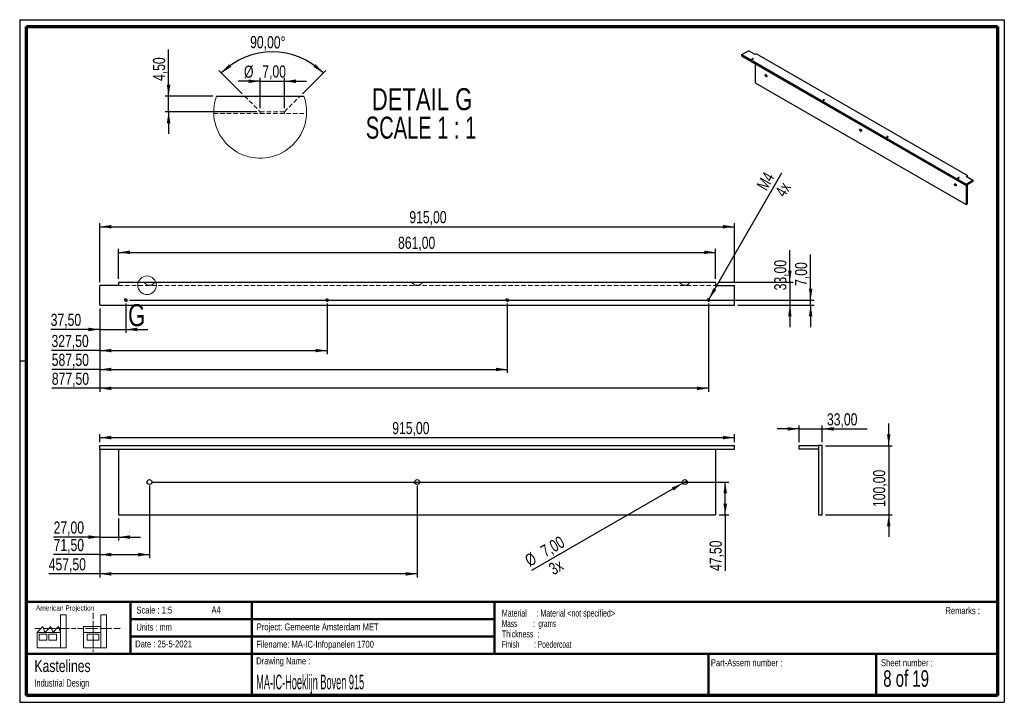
# Paper-space layout 'Sheet8(2)(2)' of a CAD drawing. Header units: millimetres. Extents: x 7 to 291, y 7 to 204.
import ezdxf

# ---------------------------------------------------------------- set-up
doc = ezdxf.new("R2010")
doc.units = ezdxf.units.MM
doc.linetypes.add('HIDDEN', pattern=[1.905, 1.27, -0.635])
for name, color, linetype in [('BORDERS', 7, 'Continuous'), ('DRAWING', 7, 'Continuous'), ('TEXT_SHEET_FORMAT', 7, 'Continuous')]:
    doc.layers.add(name, color=color, linetype=linetype)
doc.styles.add('SLDTEXTSTYLE0', font='TXT', dxfattribs={"width": 0.7})
doc.styles.add('SLDTEXTSTYLE1', font='TXT', dxfattribs={"width": 0.75})
doc.styles.add('SLDTEXTSTYLE12', font='TXT', dxfattribs={"width": 0.568654})
doc.styles.add('SLDTEXTSTYLE2', font='TXT', dxfattribs={"width": 0.678571})
doc.styles.add('SLDTEXTSTYLE4', font='TXT', dxfattribs={"width": 0.55})
doc.styles.add('SLDTEXTSTYLE5', font='TXT', dxfattribs={"width": 0.605})
doc.styles.add('SLDTEXTSTYLE7', font='TXT', dxfattribs={"width": 0.467045})
doc.styles.add('SLDTEXTSTYLE8', font='TXT', dxfattribs={"width": 0.681818})
doc.dimstyles.new('SLDDIMSTYLE10', dxfattribs={"dimtxt": 3.5, "dimasz": 3.302, "dimexe": 0, "dimexo": 0.0625, "dimgap": 0.875, "dimtad": 1, "dimdec": 4, "dimzin": 12, "dimdsep": 46, "dimtxsty": 'SLDTEXTSTYLE1', "dimsah": 1, "dimcen": 0.09, "dimazin": 3, "dimtfac": 1, "dimtofl": 0, "dimtmove": 0, "dimatfit": 3, "dimfxl": 1, "dimfrac": 2, "dimtolj": 1, "dimtzin": 12, "dimarcsym": 0})
doc.dimstyles.new('SLDDIMSTYLE11', dxfattribs={"dimtxt": 3.5, "dimasz": 3.302, "dimexe": 0, "dimexo": 0.0625, "dimgap": 0.875, "dimtad": 1, "dimlfac": 5, "dimrnd": 1e-09, "dimzin": 12, "dimdsep": 46, "dimtxsty": 'SLDTEXTSTYLE1', "dimblk1": 'NONE', "dimsah": 1, "dimcen": 0, "dimadec": 0, "dimazin": 3, "dimtfac": 1, "dimtmove": 0, "dimatfit": 3, "dimldrblk": 'NONE', "dimfxl": 1, "dimfrac": 2, "dimtolj": 1, "dimtzin": 12, "dimarcsym": 0})
doc.dimstyles.new('SLDDIMSTYLE6', dxfattribs={"dimtxt": 3.5, "dimasz": 3.302, "dimexe": 0, "dimexo": 0.0625, "dimgap": 0.875, "dimtad": 1, "dimlfac": 5, "dimrnd": 1e-09, "dimzin": 12, "dimdsep": 46, "dimtxsty": 'SLDTEXTSTYLE1', "dimsah": 1, "dimcen": 0.09, "dimadec": 0, "dimazin": 3, "dimtfac": 1, "dimtofl": 0, "dimtmove": 0, "dimatfit": 3, "dimfxl": 1, "dimfrac": 2, "dimtolj": 1, "dimtzin": 12, "dimarcsym": 0})
doc.dimstyles.new('SLDDIMSTYLE7', dxfattribs={"dimtxt": 3.5, "dimasz": 3.302, "dimexe": 0, "dimexo": 0.0625, "dimgap": 0.875, "dimtad": 1, "dimlfac": 5, "dimrnd": 1e-09, "dimzin": 12, "dimdsep": 46, "dimtxsty": 'SLDTEXTSTYLE1', "dimsah": 1, "dimcen": 0.09, "dimadec": 0, "dimazin": 3, "dimtfac": 1, "dimtmove": 0, "dimatfit": 0, "dimfxl": 1, "dimfrac": 2, "dimtolj": 1, "dimtzin": 12, "dimarcsym": 0})
doc.dimstyles.new('SLDDIMSTYLE8', dxfattribs={"dimtxt": 3.5, "dimasz": 3.302, "dimexe": 0, "dimexo": 0.0625, "dimgap": 0.875, "dimtad": 1, "dimlfac": 5, "dimrnd": 1e-09, "dimzin": 12, "dimdsep": 46, "dimtxsty": 'SLDTEXTSTYLE1', "dimblk1": 'NONE', "dimsah": 1, "dimcen": 0, "dimadec": 0, "dimazin": 3, "dimtfac": 1, "dimtmove": 0, "dimatfit": 3, "dimldrblk": 'NONE', "dimfxl": 1, "dimfrac": 2, "dimtolj": 1, "dimtzin": 12, "dimarcsym": 0})
doc.dimstyles.new('SLDDIMSTYLE9', dxfattribs={"dimtxt": 3.5, "dimasz": 3.302, "dimexe": 0, "dimexo": 0.0625, "dimgap": 0.875, "dimtad": 1, "dimrnd": 1e-09, "dimzin": 12, "dimdsep": 46, "dimtxsty": 'SLDTEXTSTYLE1', "dimsah": 1, "dimcen": 0.09, "dimadec": 0, "dimazin": 3, "dimtfac": 1, "dimtmove": 0, "dimatfit": 0, "dimfxl": 1, "dimfrac": 2, "dimtolj": 1, "dimtzin": 12, "dimarcsym": 0})

# ---------------------------------------------------------------- blocks, each defined once
blk = doc.blocks.new('SW_NOTE_0_42')
at = {"layer": 'TEXT_SHEET_FORMAT', "color": 0, "char_height": 2, "attachment_point": 1}
for s, insert, style in [('Material     : Material <not specified>', (0, 2.58), 'SLDTEXTSTYLE5'), ('Mass         :  grams', (0, -0.42), 'SLDTEXTSTYLE4'), ('Thickness  :', (0, -3.42), 'SLDTEXTSTYLE5'), ('Finish        : Poedercoat', (0, -6.42), 'SLDTEXTSTYLE12')]:
    blk.add_mtext(s, dxfattribs=dict(at, insert=insert, style=style))
blk = doc.blocks.new('SW_NOTE_0_43')
at = {"layer": 'DRAWING', "color": 0, "attachment_point": 1, "style": 'SLDTEXTSTYLE1'}
for s, insert, char_height in [('Kastelines', (0, 4.51), 3.5), ('Industrial Design', (0, -1.09), 2.1167)]:
    blk.add_mtext(s, dxfattribs=dict(at, insert=insert, char_height=char_height))
blk = doc.blocks.new('_D_41')
at = {"layer": 'DRAWING', "color": 7}
for p, q in [((29.71, 81.85), (29.71, 84.18)), ((29.71, 83.18), (212.71, 83.18)), ((212.71, 81.85), (212.71, 84.18))]:
    blk.add_line(p, q, dxfattribs=at)
for points in [[(29.71, 83.18), (33.01, 82.67), (33.01, 83.69)], [(212.71, 83.18), (209.41, 83.69), (209.41, 82.67)]]:
    blk.add_solid(points, dxfattribs=at)
at = {"layer": 'DRAWING', "color": 7, "insert": (114.03, 87.69), "char_height": 3.5, "attachment_point": 1, "style": 'SLDTEXTSTYLE1'}
blk.add_mtext('915,00', dxfattribs=at)
blk = doc.blocks.new('_D_42')
at = {"layer": 'DRAWING', "color": 7}
for p, q in [((29.71, 78.85), (29.71, 53.47)), ((35.11, 59.85), (35.11, 53.47)), ((29.71, 54.47), (16.35, 54.47)), ((29.71, 54.47), (35.11, 54.47)), ((35.11, 54.47), (41.46, 54.47))]:
    blk.add_line(p, q, dxfattribs=at)
for points in [[(29.71, 54.47), (26.41, 54.98), (26.41, 53.96)], [(35.11, 54.47), (38.41, 53.96), (38.41, 54.98)]]:
    blk.add_solid(points, dxfattribs=at)
at = {"layer": 'DRAWING', "color": 7, "insert": (16.35, 58.98), "char_height": 3.5, "attachment_point": 1, "style": 'SLDTEXTSTYLE1'}
blk.add_mtext('27,00', dxfattribs=at)
blk = doc.blocks.new('_D_43')
at = {"layer": 'DRAWING', "color": 7}
for p, q in [((29.71, 79.85), (29.71, 48.42)), ((44.01, 69.35), (44.01, 48.42)), ((29.71, 49.42), (16.35, 49.42)), ((29.71, 49.42), (44.01, 49.42))]:
    blk.add_line(p, q, dxfattribs=at)
for points in [[(29.71, 49.42), (33.01, 48.91), (33.01, 49.93)], [(44.01, 49.42), (40.71, 49.93), (40.71, 48.91)]]:
    blk.add_solid(points, dxfattribs=at)
at = {"layer": 'DRAWING', "color": 7, "insert": (16.35, 53.93), "char_height": 3.5, "attachment_point": 1, "style": 'SLDTEXTSTYLE1'}
blk.add_mtext('71,50', dxfattribs=at)
blk = doc.blocks.new('_D_44')
at = {"layer": 'DRAWING', "color": 7}
for p, q in [((29.71, 78.85), (29.71, 42.85)), ((121.21, 69.35), (121.21, 42.85)), ((29.71, 43.85), (14.94, 43.85)), ((121.21, 43.85), (29.71, 43.85))]:
    blk.add_line(p, q, dxfattribs=at)
for points in [[(29.71, 43.85), (33.01, 43.34), (33.01, 44.36)], [(121.21, 43.85), (117.91, 44.36), (117.91, 43.34)]]:
    blk.add_solid(points, dxfattribs=at)
at = {"layer": 'DRAWING', "color": 7, "insert": (14.94, 48.36), "char_height": 3.5, "attachment_point": 1, "style": 'SLDTEXTSTYLE1'}
blk.add_mtext('457,50', dxfattribs=at)
blk = doc.blocks.new('_D_45')
at = {"layer": 'DRAWING', "color": 7}
for p, q in [((45.01, 70.35), (211.07, 70.35)), ((210.07, 60.85), (210.07, 70.35)), ((208.31, 60.85), (211.07, 60.85)), ((210.07, 60.85), (210.07, 44.69))]:
    blk.add_line(p, q, dxfattribs=at)
for points in [[(210.07, 70.35), (209.56, 67.05), (210.58, 67.05)], [(210.07, 60.85), (210.58, 64.15), (209.56, 64.15)]]:
    blk.add_solid(points, dxfattribs=at)
at = {"layer": 'DRAWING', "color": 7, "insert": (205.56, 44.69), "char_height": 3.5, "attachment_point": 1, "rotation": 90, "style": 'SLDTEXTSTYLE1'}
blk.add_mtext('47,50', dxfattribs=at)
blk = doc.blocks.new('_D_46')
at = {"layer": 'DRAWING', "color": 7}
for q in [(154.22, 44.84), (199.01, 70.7)]:
    blk.add_line((197.8, 70), q, dxfattribs=at)
blk.add_solid([(197.8, 70), (194.69, 68.79), (195.2, 67.91)], dxfattribs=at)
at = {"layer": 'DRAWING', "color": 7, "char_height": 3.5, "attachment_point": 1, "rotation": 30, "style": 'SLDTEXTSTYLE1'}
for s, insert in [('7,00', (156.44, 51.56)), ('%%c', (151.89, 48.87)), ('3x', (158.79, 46.44))]:
    blk.add_mtext(s, dxfattribs=dict(at, insert=insert))
blk = doc.blocks.new('_None')
blk = doc.blocks.new('_D_47')
at = {"layer": 'DRAWING', "color": 7}
for p, q in [((29.71, 120.44), (29.71, 113.39)), ((37.21, 121.84), (37.21, 113.39)), ((29.71, 114.39), (15.51, 114.39)), ((29.71, 114.39), (37.21, 114.39)), ((37.21, 114.39), (43.56, 114.39))]:
    blk.add_line(p, q, dxfattribs=at)
for points in [[(29.71, 114.39), (26.41, 114.9), (26.41, 113.88)], [(37.21, 114.39), (40.51, 113.88), (40.51, 114.9)]]:
    blk.add_solid(points, dxfattribs=at)
at = {"layer": 'DRAWING', "color": 7, "insert": (15.51, 118.9), "char_height": 3.5, "attachment_point": 1, "style": 'SLDTEXTSTYLE1'}
blk.add_mtext('37,50', dxfattribs=at)
blk = doc.blocks.new('_D_48')
at = {"layer": 'DRAWING', "color": 7}
for p, q in [((234.71, 122.84), (234.71, 136.02)), ((38.21, 122.84), (235.71, 122.84)), ((234.71, 121.44), (234.71, 122.84)), ((213.71, 121.44), (235.71, 121.44)), ((234.71, 121.44), (234.71, 115.09))]:
    blk.add_line(p, q, dxfattribs=at)
for points in [[(234.71, 122.84), (235.22, 126.14), (234.2, 126.14)], [(234.71, 121.44), (234.2, 118.14), (235.22, 118.14)]]:
    blk.add_solid(points, dxfattribs=at)
at = {"layer": 'DRAWING', "color": 7, "insert": (230.2, 126.96), "char_height": 3.5, "attachment_point": 1, "rotation": 90, "style": 'SLDTEXTSTYLE1'}
blk.add_mtext('7,00', dxfattribs=at)
blk = doc.blocks.new('_D_49')
at = {"layer": 'DRAWING', "color": 7}
for q in [(226.41, 159.57), (205.01, 122.49)]:
    blk.add_line((205.41, 123.19), q, dxfattribs=at)
blk.add_solid([(205.41, 123.19), (207.5, 125.79), (206.62, 126.3)], dxfattribs=at)
at = {"layer": 'DRAWING', "color": 7, "char_height": 3.5, "attachment_point": 1, "rotation": 60, "style": 'SLDTEXTSTYLE1'}
for s, insert in [('M4', (218.94, 155.94)), ('4x', (224.27, 154.05))]:
    blk.add_mtext(s, dxfattribs=dict(at, insert=insert))
blk = doc.blocks.new('_D_50')
at = {"layer": 'DRAWING', "color": 7}
for p, q in [((29.71, 128.04), (29.71, 145.04)), ((212.71, 128.04), (212.71, 145.04)), ((29.71, 144.04), (212.71, 144.04))]:
    blk.add_line(p, q, dxfattribs=at)
for points in [[(29.71, 144.04), (33.01, 143.53), (33.01, 144.55)], [(212.71, 144.04), (209.41, 144.55), (209.41, 143.53)]]:
    blk.add_solid(points, dxfattribs=at)
at = {"layer": 'DRAWING', "color": 7, "insert": (118.96, 148.55), "char_height": 3.5, "attachment_point": 1, "style": 'SLDTEXTSTYLE1'}
blk.add_mtext('915,00', dxfattribs=at)
blk = doc.blocks.new('_D_51')
at = {"layer": 'DRAWING', "color": 7}
for p, q in [((35.11, 129.04), (35.11, 137.64)), ((35.11, 136.64), (207.31, 136.64)), ((207.31, 129.04), (207.31, 137.64))]:
    blk.add_line(p, q, dxfattribs=at)
for points in [[(35.11, 136.64), (38.41, 136.14), (38.41, 137.15)], [(207.31, 136.64), (204.01, 137.15), (204.01, 136.14)]]:
    blk.add_solid(points, dxfattribs=at)
at = {"layer": 'DRAWING', "color": 7, "insert": (115.7, 141.15), "char_height": 3.5, "attachment_point": 1, "style": 'SLDTEXTSTYLE1'}
blk.add_mtext('861,00', dxfattribs=at)
blk = doc.blocks.new('_D_52')
at = {"layer": 'DRAWING', "color": 7}
for p, q in [((228.71, 128.04), (228.71, 137.31)), ((208.31, 128.04), (229.71, 128.04)), ((228.71, 128.04), (228.71, 121.44)), ((213.71, 121.44), (229.71, 121.44)), ((228.71, 121.44), (228.71, 115.09))]:
    blk.add_line(p, q, dxfattribs=at)
for points in [[(228.71, 128.04), (229.22, 131.34), (228.2, 131.34)], [(228.71, 121.44), (228.2, 118.14), (229.22, 118.14)]]:
    blk.add_solid(points, dxfattribs=at)
at = {"layer": 'DRAWING', "color": 7, "insert": (224.2, 125.67), "char_height": 3.5, "attachment_point": 1, "rotation": 90, "style": 'SLDTEXTSTYLE1'}
blk.add_mtext('33,00', dxfattribs=at)
blk = doc.blocks.new('_D_53')
at = {"layer": 'DRAWING', "color": 7}
for p, q in [((29.71, 120.44), (29.71, 107.29)), ((95.21, 121.84), (95.21, 107.29)), ((29.71, 108.29), (15.74, 108.29)), ((29.71, 108.29), (95.21, 108.29))]:
    blk.add_line(p, q, dxfattribs=at)
for points in [[(29.71, 108.29), (33.01, 107.79), (33.01, 108.8)], [(95.21, 108.29), (91.91, 108.8), (91.91, 107.79)]]:
    blk.add_solid(points, dxfattribs=at)
at = {"layer": 'DRAWING', "color": 7, "insert": (15.74, 112.81), "char_height": 3.5, "attachment_point": 1, "style": 'SLDTEXTSTYLE1'}
blk.add_mtext('327,50', dxfattribs=at)
blk = doc.blocks.new('_D_54')
at = {"layer": 'DRAWING', "color": 7}
for p, q in [((29.71, 120.44), (29.71, 101.84)), ((147.21, 121.84), (147.21, 101.84)), ((29.71, 102.84), (15.81, 102.84)), ((29.71, 102.84), (147.21, 102.84))]:
    blk.add_line(p, q, dxfattribs=at)
for points in [[(29.71, 102.84), (33.01, 102.34), (33.01, 103.35)], [(147.21, 102.84), (143.91, 103.35), (143.91, 102.34)]]:
    blk.add_solid(points, dxfattribs=at)
at = {"layer": 'DRAWING', "color": 7, "insert": (15.81, 107.36), "char_height": 3.5, "attachment_point": 1, "style": 'SLDTEXTSTYLE1'}
blk.add_mtext('587,50', dxfattribs=at)
blk = doc.blocks.new('_D_55')
at = {"layer": 'DRAWING', "color": 7}
for p, q in [((29.71, 120.44), (29.71, 96.4)), ((205.21, 121.84), (205.21, 96.4)), ((29.71, 97.4), (15.84, 97.4)), ((205.21, 97.4), (29.71, 97.4))]:
    blk.add_line(p, q, dxfattribs=at)
for points in [[(29.71, 97.4), (33.01, 96.89), (33.01, 97.9)], [(205.21, 97.4), (201.91, 97.9), (201.91, 96.89)]]:
    blk.add_solid(points, dxfattribs=at)
at = {"layer": 'DRAWING', "color": 7, "insert": (15.84, 101.91), "char_height": 3.5, "attachment_point": 1, "style": 'SLDTEXTSTYLE1'}
blk.add_mtext('877,50', dxfattribs=at)
blk = doc.blocks.new('_D_56')
at = {"layer": 'DRAWING', "color": 7}
for p, q in [((231.41, 85.69), (225.06, 85.69)), ((231.41, 81.85), (231.41, 86.69)), ((231.41, 85.69), (238.01, 85.69)), ((238.01, 81.85), (238.01, 86.69)), ((238.01, 85.69), (251.06, 85.69))]:
    blk.add_line(p, q, dxfattribs=at)
for points in [[(231.41, 85.69), (228.11, 86.2), (228.11, 85.18)], [(238.01, 85.69), (241.31, 85.18), (241.31, 86.2)]]:
    blk.add_solid(points, dxfattribs=at)
at = {"layer": 'DRAWING', "color": 7, "insert": (239.42, 90.2), "char_height": 3.5, "attachment_point": 1, "style": 'SLDTEXTSTYLE1'}
blk.add_mtext('33,00', dxfattribs=at)
blk = doc.blocks.new('_D_57')
at = {"layer": 'DRAWING', "color": 7}
for p, q in [((257.23, 80.85), (257.23, 87.2)), ((239.01, 80.85), (258.23, 80.85)), ((257.23, 80.85), (257.23, 60.85)), ((239.01, 60.85), (258.23, 60.85)), ((257.23, 60.85), (257.23, 54.5))]:
    blk.add_line(p, q, dxfattribs=at)
for points in [[(257.23, 80.85), (257.74, 84.15), (256.73, 84.15)], [(257.23, 60.85), (256.73, 57.55), (257.74, 57.55)]]:
    blk.add_solid(points, dxfattribs=at)
at = {"layer": 'DRAWING', "color": 7, "insert": (252.72, 63.15), "char_height": 3.5, "attachment_point": 1, "rotation": 90, "style": 'SLDTEXTSTYLE1'}
blk.add_mtext('100,00', dxfattribs=at)
blk = doc.blocks.new('_D_58')
at = {"layer": 'DRAWING', "color": 7}
for p, q in [((75.93, 186.02), (69.58, 186.02)), ((75.93, 178.22), (75.93, 187.02)), ((75.93, 186.02), (82.93, 186.02)), ((82.93, 178.22), (82.93, 187.02)), ((82.93, 186.02), (89.28, 186.02))]:
    blk.add_line(p, q, dxfattribs=at)
for points in [[(75.93, 186.02), (72.63, 186.53), (72.63, 185.51)], [(82.93, 186.02), (86.23, 185.51), (86.23, 186.53)]]:
    blk.add_solid(points, dxfattribs=at)
at = {"layer": 'DRAWING', "color": 7, "char_height": 3.5, "attachment_point": 1, "style": 'SLDTEXTSTYLE1'}
for s, insert in [('%%c', (71.27, 190.53)), ('7,00', (76.54, 190.59))]:
    blk.add_mtext(s, dxfattribs=dict(at, insert=insert))
blk = doc.blocks.new('_D_59')
at = {"layer": 'DRAWING', "color": 7}
for p, q in [((70.73, 182.42), (64.04, 189.11)), ((88.14, 182.42), (94.83, 189.11))]:
    blk.add_line(p, q, dxfattribs=at)
blk.add_arc((79.43, 173.72), 20.77, 45, 135, dxfattribs=at)
for points in [[(64.74, 188.4), (67.59, 190.16), (66.93, 190.93)], [(94.12, 188.4), (91.94, 190.93), (91.28, 190.16)]]:
    blk.add_solid(points, dxfattribs=at)
at = {"layer": 'DRAWING', "color": 7, "insert": (73.06, 199.1), "char_height": 3.5, "attachment_point": 1, "rotation": 359.1487, "style": 'SLDTEXTSTYLE1'}
blk.add_mtext('90,00°', dxfattribs=at)
blk = doc.blocks.new('_D_60')
at = {"layer": 'DRAWING', "color": 7}
for p, q in [((49.52, 181.72), (49.52, 195.14)), ((62.3, 181.72), (48.52, 181.72)), ((49.52, 177.22), (49.52, 181.72)), ((74.93, 177.22), (48.52, 177.22)), ((49.52, 177.22), (49.52, 170.87))]:
    blk.add_line(p, q, dxfattribs=at)
for points in [[(49.52, 181.72), (50.03, 185.02), (49.01, 185.02)], [(49.52, 177.22), (49.01, 173.91), (50.03, 173.91)]]:
    blk.add_solid(points, dxfattribs=at)
at = {"layer": 'DRAWING', "color": 7, "insert": (45.01, 186.09), "char_height": 3.5, "attachment_point": 1, "rotation": 90, "style": 'SLDTEXTSTYLE1'}
blk.add_mtext('4,50', dxfattribs=at)
blk = doc.blocks.new('SW_NOTE_0_44')
at = {"layer": 'DRAWING', "color": 0, "char_height": 6.35, "attachment_point": 2}
for s, insert, style in [('DETAIL G', (17.86, 8.19), 'SLDTEXTSTYLE1'), ('SCALE 1 : 1', (17.57, -0.03), 'SLDTEXTSTYLE8')]:
    blk.add_mtext(s, dxfattribs=dict(at, insert=insert, style=style))

psp = doc.layouts.new('Sheet8(2)(2)')

# ---------------------------------------------------------------- linework, layer by layer
at = {"color": 7, "linetype": 'Continuous', "lineweight": 25}
for p, q in [((214.82947, 193.69102), (216.80937, 194.83399)), ((214.82947, 193.28275), (214.82947, 193.69102)), ((214.82947, 193.69102), (279.52974, 156.34035)), ((214.82947, 193.28275), (279.52974, 155.93208)), ((218.71856, 193.73184), (216.80937, 194.83399)), ((219.07211, 193.93594), (218.71856, 193.73184)), ((219.07211, 193.93594), (279.95401, 158.78957)), ((218.71856, 191.03762), (218.71856, 185.56643)), ((218.71856, 185.56643), (279.60045, 150.42006)), ((63.3026, 181.71579), (88.5621, 181.71579)), ((279.52974, 156.34035), (281.50964, 157.48332)), ((281.50964, 157.07505), (279.52974, 155.93208)), ((279.52974, 155.93208), (279.52974, 156.34035)), ((279.95401, 158.78957), (279.60045, 158.58547)), ((279.60045, 158.58547), (281.50964, 157.48332)), ((279.95401, 158.38137), (279.95401, 158.78957)), ((281.50964, 157.48332), (281.50964, 157.07505)), ((279.60045, 155.9729), (279.60045, 150.42006)), ((279.95401, 150.62416), (279.95401, 156.177)), ((279.60045, 150.42006), (279.95401, 150.62416)), ((35.10706, 128.03942), (35.10706, 127.03942)), ((35.10706, 128.03942), (207.30706, 128.03942)), ((207.30706, 128.03942), (207.30706, 127.03942)), ((29.70706, 121.43942), (29.70706, 127.03942)), ((35.10706, 127.03942), (29.70706, 127.03942)), ((207.30706, 127.03942), (212.70706, 127.03942)), ((212.70706, 121.43942), (212.70706, 127.03942)), ((29.70706, 121.43942), (212.70706, 121.43942)), ((29.70706, 79.85075), (29.70706, 80.85075)), ((29.70706, 80.85075), (212.70706, 80.85075)), ((29.70706, 79.85075), (212.70706, 79.85075)), ((35.10706, 79.85075), (35.10706, 60.85075)), ((207.30706, 79.85075), (207.30706, 60.85075)), ((212.70706, 79.85075), (212.70706, 80.85075)), ((231.41227, 79.85075), (231.41227, 80.85075)), ((231.41227, 80.85075), (237.01227, 80.85075)), ((237.01227, 79.85075), (231.41227, 79.85075)), ((237.01227, 80.85075), (237.01227, 79.85075)), ((238.01227, 80.85075), (237.01227, 80.85075)), ((237.01227, 79.85075), (237.01227, 60.85075)), ((238.01227, 60.85075), (238.01227, 80.85075)), ((35.10706, 60.85075), (207.30706, 60.85075)), ((237.01227, 60.85075), (238.01227, 60.85075))]:
    psp.add_line(p, q, dxfattribs=at)
at = {"color": 7, "linetype": 'HIDDEN', "lineweight": 18}
for p, q in [((71.43235, 181.71579), (75.93235, 177.21579)), ((82.93235, 177.21579), (87.43235, 181.71579)), ((62.53418, 176.71579), (89.33049, 176.71579)), ((75.93235, 177.21579), (82.93235, 177.21579)), ((75.93235, 177.21579), (75.93235, 176.71579)), ((82.93235, 176.71579), (82.93235, 177.21579)), ((42.40706, 128.03942), (43.30706, 127.13942)), ((44.70706, 127.13942), (45.60706, 128.03942)), ((119.60706, 128.03942), (120.50706, 127.13942)), ((121.90706, 127.13942), (122.80706, 128.03942)), ((196.80706, 128.03942), (197.70706, 127.13942)), ((199.10706, 127.13942), (200.00706, 128.03942)), ((35.10706, 127.03942), (207.30706, 127.03942)), ((43.30706, 127.13942), (44.70706, 127.13942)), ((43.30706, 127.13942), (43.30706, 127.03942)), ((44.70706, 127.03942), (44.70706, 127.13942)), ((120.50706, 127.13942), (121.90706, 127.13942)), ((120.50706, 127.13942), (120.50706, 127.03942)), ((121.90706, 127.03942), (121.90706, 127.13942)), ((197.70706, 127.13942), (199.10706, 127.13942)), ((197.70706, 127.13942), (197.70706, 127.03942)), ((199.10706, 127.03942), (199.10706, 127.13942))]:
    psp.add_line(p, q, dxfattribs=at)
at = {"color": 7, "linetype": 'Continuous', "lineweight": 18, "flags": 128}
for points in [[(218.11752, 192.52764), (218.16087, 192.49018), (218.1761, 192.446), (218.16087, 192.40181), (218.11752, 192.36435), (218.05263, 192.33933), (217.9761, 192.33054), (217.89956, 192.33933), (217.83468, 192.36435), (217.79132, 192.40181), (217.7761, 192.446), (217.79132, 192.49018), (217.83468, 192.52764), (217.89956, 192.55266), (217.9761, 192.56145), (218.05263, 192.55266), (218.11752, 192.52764)], [(238.62361, 180.68972), (238.66697, 180.65226), (238.68219, 180.60808), (238.66697, 180.56389), (238.62361, 180.52644), (238.55873, 180.50141), (238.48219, 180.49262), (238.40566, 180.50141), (238.34077, 180.52644), (238.29742, 180.56389), (238.28219, 180.60808), (238.29742, 180.65226), (238.34077, 180.68972), (238.40566, 180.71475), (238.48219, 180.72354), (238.55873, 180.71475), (238.62361, 180.68972)], [(257.00839, 170.07641), (257.05175, 170.03896), (257.06697, 169.99477), (257.05175, 169.95059), (257.00839, 169.91313), (256.94351, 169.8881), (256.86697, 169.87931), (256.79043, 169.8881), (256.72555, 169.91313), (256.68219, 169.95059), (256.66697, 169.99477), (256.68219, 170.03896), (256.72555, 170.07641), (256.79043, 170.10144), (256.86697, 170.11023), (256.94351, 170.10144), (257.00839, 170.07641)], [(277.51449, 158.2385), (277.55784, 158.20104), (277.57307, 158.15685), (277.55784, 158.11267), (277.51449, 158.07521), (277.4496, 158.05019), (277.37307, 158.0414), (277.29653, 158.05019), (277.23165, 158.07521), (277.18829, 158.11267), (277.17307, 158.15685), (277.18829, 158.20104), (277.23165, 158.2385), (277.29653, 158.26352), (277.37307, 158.27231), (277.4496, 158.26352), (277.51449, 158.2385)]]:
    psp.add_lwpolyline(points, dxfattribs=at)
at = {"color": 7, "linetype": 'Continuous', "lineweight": 25, "flags": 128}
for points in [[(218.09277, 192.51335), (218.03924, 192.534), (217.9761, 192.54125), (217.91295, 192.534), (217.85942, 192.51335), (217.82366, 192.48245), (217.8111, 192.446), (217.82366, 192.40954), (217.85942, 192.37864), (217.91295, 192.35799), (217.9761, 192.35074), (218.03924, 192.35799), (218.09277, 192.37864), (218.12854, 192.40954), (218.1411, 192.446), (218.12854, 192.48245), (218.09277, 192.51335)], [(221.86518, 187.3427), (221.78483, 187.40458), (221.71317, 187.49072), (221.658, 187.59179), (221.62527, 187.69683), (221.61854, 187.79447), (221.63854, 187.87413), (221.6831, 187.92716), (221.74739, 187.94783), (221.82445, 187.9339), (221.90592, 187.88687), (221.98298, 187.81184), (222.04727, 187.71694), (222.09183, 187.61245), (222.11183, 187.50971), (222.1051, 187.41983), (222.07237, 187.35257), (222.01719, 187.31521), (221.94554, 187.3118), (221.86518, 187.3427)], [(222.05695, 187.33713), (221.99995, 187.32979), (221.92098, 187.35229), (221.83978, 187.40693), (221.76518, 187.48779), (221.70524, 187.58611), (221.66646, 187.69124), (221.65305, 187.79177)], [(238.59887, 180.67543), (238.54534, 180.69608), (238.48219, 180.70333), (238.41905, 180.69608), (238.36552, 180.67543), (238.32975, 180.64453), (238.31719, 180.60808), (238.32975, 180.57163), (238.36552, 180.54072), (238.41905, 180.52008), (238.48219, 180.51283), (238.54534, 180.52008), (238.59887, 180.54072), (238.63463, 180.57163), (238.64719, 180.60808), (238.63463, 180.64453), (238.59887, 180.67543)], [(249.15951, 171.58602), (249.07915, 171.6479), (249.0075, 171.73404), (248.95232, 171.83511), (248.91959, 171.94016), (248.91286, 172.0378), (248.93286, 172.11745), (248.97742, 172.17049), (249.04171, 172.19116), (249.11877, 172.17722), (249.20024, 172.13019), (249.2773, 172.05516), (249.34159, 171.96026), (249.38615, 171.85578), (249.40615, 171.75303), (249.39942, 171.66316), (249.36669, 171.5959), (249.31152, 171.55853), (249.23986, 171.55512), (249.15951, 171.58602)], [(249.35127, 171.58045), (249.29428, 171.57312), (249.2153, 171.59561), (249.13411, 171.65025), (249.0595, 171.73111), (248.99956, 171.82943), (248.96078, 171.93456), (248.94737, 172.0351)], [(256.98364, 170.06213), (256.93011, 170.08277), (256.86697, 170.09002), (256.80383, 170.08277), (256.7503, 170.06213), (256.71453, 170.03122), (256.70197, 169.99477), (256.71453, 169.95832), (256.7503, 169.92742), (256.80383, 169.90677), (256.86697, 169.89952), (256.93011, 169.90677), (256.98364, 169.92742), (257.01941, 169.95832), (257.03197, 169.99477), (257.01941, 170.03122), (256.98364, 170.06213)], [(276.45383, 155.82935), (276.37347, 155.89122), (276.30182, 155.97736), (276.24664, 156.07843), (276.21391, 156.18348), (276.20719, 156.28112), (276.22719, 156.36078), (276.27175, 156.41381), (276.33604, 156.43448), (276.41309, 156.42055), (276.49456, 156.37351), (276.57162, 156.29848), (276.63591, 156.20358), (276.68047, 156.0991), (276.70047, 155.99635), (276.69374, 155.90648), (276.66102, 155.83922), (276.60584, 155.80186), (276.53419, 155.79844), (276.45383, 155.82935)], [(276.6456, 155.82378), (276.5886, 155.81644), (276.50962, 155.83894), (276.42843, 155.89358), (276.35382, 155.97444), (276.29388, 156.07276), (276.25511, 156.17788), (276.2417, 156.27842)], [(277.48974, 158.22421), (277.43621, 158.24486), (277.37307, 158.25211), (277.30992, 158.24486), (277.25639, 158.22421), (277.22063, 158.19331), (277.20807, 158.15685), (277.22063, 158.1204), (277.25639, 158.0895), (277.30992, 158.06885), (277.37307, 158.0616), (277.43621, 158.06885), (277.48974, 158.0895), (277.52551, 158.1204), (277.53807, 158.15685), (277.52551, 158.19331), (277.48974, 158.22421)]]:
    psp.add_lwpolyline(points, dxfattribs=at)
at = {"color": 7, "linetype": 'Continuous', "lineweight": 18}
psp.add_circle((43.30706, 127.13942), 2.6815, dxfattribs=at)
at = {"color": 7, "linetype": 'Continuous', "lineweight": 25}
for centre, radius in [((37.20706, 122.83942), 0.33), ((95.20706, 122.83942), 0.33), ((147.20706, 122.83942), 0.33), ((205.20706, 122.83942), 0.33), ((44.00706, 70.35075), 0.7), ((121.20706, 70.35075), 0.7), ((198.40706, 70.35075), 0.7)]:
    psp.add_circle(centre, radius, dxfattribs=at)
for centre, radius, start, end in [((221.82795, 187.81084), 0.17594, 132.6416876, 186.2225472), ((222.96623, 188.26411), 1.32558, 195.1960904, 224.7985331), ((249.12227, 172.05417), 0.17594, 132.6417056, 186.2225452), ((250.26055, 172.50744), 1.32558, 195.1960904, 224.7985331), ((276.4166, 156.29749), 0.17594, 132.6417588, 186.222539), ((277.55488, 156.75076), 1.32558, 195.1960904, 224.798533)]:
    psp.add_arc(centre, radius, start, end, dxfattribs=at)
at = {"color": 7, "linetype": 'Continuous', "lineweight": 18}
for centre, radius, start, end in [((75.93234, 177.21578), 13.40748, 160.388882, 0.0000427), ((75.93259, 177.21586), 13.40723, 359.9996805, 19.6111119), ((37.20706, 122.83942), 0.4, 255, 195), ((95.20706, 122.83942), 0.4, 255, 195), ((147.20706, 122.83942), 0.4, 255, 195), ((205.20706, 122.83942), 0.4, 255, 195)]:
    psp.add_arc(centre, radius, start, end, dxfattribs=at)
at = {"layer": 'BORDERS', "lineweight": 70}
for p, q in [((8.56964, 8.78391), (8.56964, 201.78391)), ((8.56964, 201.78391), (288.56964, 201.78391)), ((288.56964, 201.78391), (288.56964, 8.78391)), ((288.56964, 8.78391), (8.56964, 8.78391))]:
    psp.add_line(p, q, dxfattribs=at)
at = {"layer": 'BORDERS', "lineweight": 50}
for p, q in [((8.56964, 35.78391), (288.56964, 35.78391)), ((38.56964, 35.78391), (38.56964, 20.78391)), ((73.56964, 35.78391), (73.56964, 8.78391)), ((143.56964, 35.78391), (143.56964, 20.78391)), ((38.56964, 30.78391), (143.56964, 30.78391)), ((38.56964, 25.78391), (143.56964, 25.78391)), ((8.56964, 20.78391), (288.56964, 20.78391)), ((205.22248, 8.78391), (205.22248, 20.78391)), ((253.65091, 8.78391), (253.65091, 20.78391))]:
    psp.add_line(p, q, dxfattribs=at)
at = {"layer": 'TEXT_SHEET_FORMAT'}
for p, q in [((6.56964, 203.78391), (290.56964, 203.78391)), ((6.56964, 203.78391), (6.56964, 6.78391)), ((290.56964, 203.78391), (290.56964, 6.78391)), ((6.56964, 105.28391), (8.62154, 105.28391)), ((6.56964, 6.78391), (290.56964, 6.78391))]:
    psp.add_line(p, q, dxfattribs=at)
at = {"layer": 'TEXT_SHEET_FORMAT', "color": 7, "linetype": 'Continuous', "lineweight": 18}
for p, q in [((18.32083, 26.9711), (18.32083, 32.03614)), ((18.32083, 32.03614), (20.00272, 32.03614)), ((20.00272, 32.03614), (20.00272, 22.47041)), ((27.73283, 32.59601), (27.73283, 30.83891)), ((31.65419, 32.03173), (29.9723, 32.03173)), ((29.9723, 32.03173), (29.9723, 22.466)), ((31.65419, 26.96677), (31.65419, 32.03173)), ((11.59327, 26.9711), (13.27516, 28.65945)), ((13.27516, 28.65945), (13.83747, 26.9711)), ((13.83747, 26.9711), (15.51936, 28.65945)), ((15.51936, 28.65945), (16.08135, 26.9711)), ((16.08135, 26.9711), (17.76324, 28.65945)), ((17.76324, 28.65945), (18.32083, 26.9711)), ((24.92663, 28.65504), (24.92663, 26.96677)), ((24.92663, 28.65504), (29.9723, 28.65504)), ((27.73283, 30.25163), (27.73283, 28.48989)), ((27.73283, 28.48989), (27.73283, 26.72822)), ((10.98087, 28.09973), (12.736, 28.09973)), ((18.32083, 26.9711), (11.59327, 26.9711)), ((11.59327, 26.9711), (11.59327, 22.47041)), ((12.15558, 26.41147), (14.39946, 26.41147)), ((12.15558, 24.72312), (12.15558, 26.41147)), ((13.32099, 28.09973), (15.07597, 28.09973)), ((14.39946, 26.41147), (14.39946, 24.72312)), ((14.95705, 26.41147), (17.20125, 26.41147)), ((14.95705, 24.72312), (14.95705, 26.41147)), ((15.07597, 28.09973), (16.83094, 28.09973)), ((17.20125, 26.41147), (17.20125, 24.72312)), ((17.41593, 28.09973), (19.17107, 28.09973)), ((18.32083, 26.9711), (18.32083, 22.47041)), ((19.17107, 28.09973), (20.92604, 28.09973)), ((21.51103, 28.09973), (22.80891, 28.09973)), ((23.24474, 28.09532), (24.99523, 28.09532)), ((24.92663, 26.96677), (29.9723, 26.96677)), ((24.92663, 26.96677), (24.92663, 22.466)), ((25.58022, 28.09532), (27.3352, 28.09532)), ((26.05094, 26.40705), (29.41472, 26.40705)), ((26.05094, 24.71871), (26.05094, 26.40705)), ((27.3352, 28.09532), (29.09025, 28.09532)), ((27.73283, 26.14086), (27.73283, 24.37927)), ((29.41472, 26.40705), (29.41472, 24.71871)), ((29.67524, 28.09532), (31.43029, 28.09532)), ((31.43029, 28.09532), (33.18527, 28.09532)), ((31.65419, 26.96677), (31.65419, 22.466)), ((33.77026, 28.09532), (35.52524, 28.09532)), ((14.39946, 24.72312), (12.15558, 24.72312)), ((17.20125, 24.72312), (14.95705, 24.72312)), ((29.41472, 24.71871), (26.05094, 24.71871)), ((27.73283, 24.37927), (27.73283, 22.61752)), ((11.59327, 22.47041), (18.32083, 22.47041)), ((18.32083, 22.47041), (20.00272, 22.47041)), ((24.92663, 22.466), (31.65419, 22.466)), ((27.73283, 22.03017), (27.73283, 21.34201))]:
    psp.add_line(p, q, dxfattribs=at)

# ---------------------------------------------------------------- block references
at = {"layer": 'DRAWING'}
for name, p in [('SW_NOTE_0_44', (104.77108, 175.83009)), ('SW_NOTE_0_43', (10.8265, 14.51099))]:
    psp.add_blockref(name, p, dxfattribs=at)
at = {"layer": 'TEXT_SHEET_FORMAT', "color": 218}
psp.add_blockref('SW_NOTE_0_42', (145.65263, 30.93094), dxfattribs=at)

# ---------------------------------------------------------------- texts
at = {"color": 7, "linetype": 'Continuous', "lineweight": 18, "insert": (37.84379, 121.68551), "char_height": 6.35, "attachment_point": 1, "style": 'SLDTEXTSTYLE1'}
psp.add_mtext('G', dxfattribs=at)
at = {"layer": 'TEXT_SHEET_FORMAT', "attachment_point": 1}
for s, insert, char_height, style in [('American Projection', (11.27718, 34.75566), 1.5, 'SLDTEXTSTYLE1'), ('Scale : 1:5', (40.24539, 34.40823), 2, 'SLDTEXTSTYLE1'), ('A4', (61.89056, 34.48622), 2, 'SLDTEXTSTYLE1'), ('Remarks :', (273.59555, 34.23584), 2, 'SLDTEXTSTYLE1'), ('Units : mm', (40.23933, 29.47613), 2, 'SLDTEXTSTYLE0'), ('Project: Gemeente Amsterdam MET', (74.95639, 29.53804), 2, 'SLDTEXTSTYLE1'), ('Date : 25-5-2021', (39.88654, 24.62176), 2, 'SLDTEXTSTYLE1'), ('Filename: MA-IC-Infopanelen 1700', (74.79769, 24.5313), 2, 'SLDTEXTSTYLE1'), ('Drawing Name :', (74.7803, 19.73653), 2, 'SLDTEXTSTYLE1'), ('Part-Assem number :', (205.92658, 19.21038), 2, 'SLDTEXTSTYLE1'), ('Sheet number :', (255.01123, 19.21038), 2, 'SLDTEXTSTYLE1'), ('8 of 19', (255.63428, 16.03963), 4.7625, 'SLDTEXTSTYLE2')]:
    psp.add_mtext(s, dxfattribs=dict(at, insert=insert, char_height=char_height, style=style))
at = {"layer": 'TEXT_SHEET_FORMAT', "color": 218, "insert": (74.7803, 14.76167), "char_height": 4.2333333, "attachment_point": 1, "style": 'SLDTEXTSTYLE7'}
psp.add_mtext('MA-IC-Hoeklijn Boven 915', dxfattribs=at)

# ---------------------------------------------------------------- dimensions: what is measured, and where the dimension line sits
at = {"layer": 'DRAWING', "color": 7}
dim = psp.add_angular_dim_2l(base=(79.43234, 194.48745), line1=((82.93234, 177.21579), (87.43234, 181.71579)), line2=((71.43234, 181.71579), (75.93234, 177.21579)), dimstyle='SLDDIMSTYLE10', dxfattribs=at)
dim.commit()
dim.dimension.update_dxf_attribs({"geometry": '_D_59', "text_midpoint": (79.74097, 194.48516), "dimtype": 162})
for base, p1, p2, dimstyle, picture, middle in [((49.51889, 181.71579), (75.93234, 177.21579), (63.3026, 181.71579), 'SLDDIMSTYLE9', '_D_60', (49.51889, 190.61169)), ((228.70706, 121.43942), (207.30706, 128.03942), (212.70706, 121.43942), 'SLDDIMSTYLE7', '_D_52', (228.70706, 131.48951)), ((234.70706, 122.83942), (212.70706, 121.43942), (37.20706, 122.83942), 'SLDDIMSTYLE7', '_D_48', (234.70706, 131.48951)), ((257.23496, 60.85075), (238.01227, 80.85075), (238.01227, 60.85075), 'SLDDIMSTYLE7', '_D_57', (257.23496, 70.25806)), ((210.06797, 70.35075), (207.30706, 60.85075), (44.00706, 70.35075), 'SLDDIMSTYLE6', '_D_45', (210.06797, 50.51123))]:
    dim = psp.add_linear_dim(base=base, p1=p1, p2=p2, angle=90, dimstyle=dimstyle, dxfattribs=at)
    dim.commit()
    dim.dimension.update_dxf_attribs({"geometry": picture, "text_midpoint": middle, "dimtype": 160})
dim = psp.add_linear_dim(base=(82.93234, 186.02298), p1=(75.93234, 177.21579), p2=(82.93234, 177.21579), text='%%c<>', dimstyle='SLDDIMSTYLE9', dxfattribs=at)
dim.commit()
dim.dimension.update_dxf_attribs({"geometry": '_D_58', "text_midpoint": (78.43134, 186.02298), "dimtype": 160})
dim = psp.add_diameter_dim_2p(p1=(205.00706, 122.49301), p2=(205.40706, 123.18583), text='M4', dimstyle='SLDDIMSTYLE11', override={"dimpost": '<>'}, dxfattribs=at)
dim.commit()
dim.dimension.update_dxf_attribs({"geometry": '_D_49', "text_midpoint": (224.69374, 156.59134), "dimtype": 163})
for base, p1, p2, dimstyle, picture, middle in [((212.70706, 144.03942), (29.70706, 127.03942), (212.70706, 127.03942), 'SLDDIMSTYLE6', '_D_50', (126.07125, 144.03942)), ((207.30706, 136.64314), (35.10706, 128.03942), (207.30706, 128.03942), 'SLDDIMSTYLE6', '_D_51', (122.8098, 136.64314)), ((37.20706, 114.39064), (29.70706, 121.43942), (37.20706, 122.83942), 'SLDDIMSTYLE6', '_D_47', (21.33039, 114.39064)), ((95.20706, 108.29327), (29.70706, 121.43942), (95.20706, 122.83942), 'SLDDIMSTYLE6', '_D_53', (22.84866, 108.29327)), ((147.20706, 102.84419), (29.70706, 121.43942), (147.20706, 122.83942), 'SLDDIMSTYLE6', '_D_54', (22.91907, 102.84419)), ((29.70706, 97.3951), (205.20706, 122.83942), (29.70706, 121.43942), 'SLDDIMSTYLE6', '_D_55', (22.94795, 97.3951)), ((238.01227, 85.69268), (231.41227, 80.85075), (238.01227, 80.85075), 'SLDDIMSTYLE7', '_D_56', (245.24184, 85.69268)), ((212.70706, 83.17734), (29.70706, 80.85075), (212.70706, 80.85075), 'SLDDIMSTYLE6', '_D_41', (121.13683, 83.17734)), ((29.70706, 43.85075), (121.20706, 70.35075), (29.70706, 79.85075), 'SLDDIMSTYLE6', '_D_44', (22.04721, 43.85075)), ((44.00706, 49.42286), (29.70706, 80.85075), (44.00706, 70.35075), 'SLDDIMSTYLE6', '_D_43', (22.17278, 49.42286)), ((35.10706, 54.46837), (29.70706, 79.85075), (35.10706, 60.85075), 'SLDDIMSTYLE7', '_D_42', (22.17278, 54.46837))]:
    dim = psp.add_linear_dim(base=base, p1=p1, p2=p2, dimstyle=dimstyle, dxfattribs=at)
    dim.commit()
    dim.dimension.update_dxf_attribs({"geometry": picture, "text_midpoint": middle, "dimtype": 160})
dim = psp.add_diameter_dim_2p(p1=(199.01327, 70.70075), p2=(197.80084, 70.00075), dimstyle='SLDDIMSTYLE8', dxfattribs=at)
dim.commit()
dim.dimension.update_dxf_attribs({"geometry": '_D_46', "text_midpoint": (160.42685, 48.42287), "dimtype": 163})

doc.saveas('drawing.dxf')
